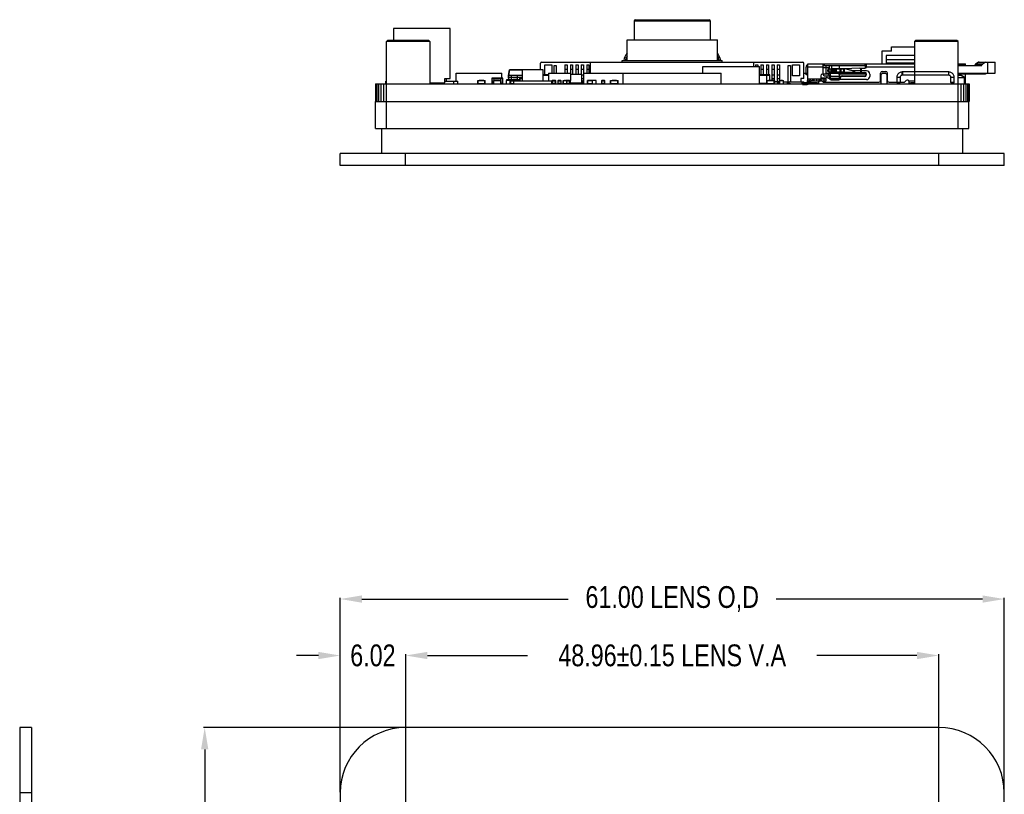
# Model space of a CAD drawing. Header units: inches. Extents: x 246 to 500, y -220 to -17.
# Tile 5 of 118: x 258 to 349, y -88 to -17. Entities that reach past the tile are written whole.
import ezdxf

# ---------------------------------------------------------------- set-up
doc = ezdxf.new("R2010")
doc.units = ezdxf.units.IN
doc.header["$LTSCALE"] = 1.21
doc.header["$MEASUREMENT"] = 0
doc.header["$PDMODE"] = 3
doc.header["$PDSIZE"] = 0.3125
doc.layers.get('0').update_dxf_attribs({"linetype": 'CONTINUOUS'})
doc.layers.get('Defpoints').update_dxf_attribs({"linetype": 'CONTINUOUS'})
for name, color, linetype in [('DIM', 3, 'CONTINUOUS'), ('IMPORTED12', 7, 'CONTINUOUS'), ('IMPORTED13', 7, 'CONTINUOUS')]:
    doc.layers.add(name, color=color, linetype=linetype)
doc.styles.get("Standard").update_dxf_attribs({"font": 'txt', "width": 0.8})
doc.dimstyles.get("Standard").update_dxf_attribs({"dimtxt": 0.15625, "dimasz": 0.1875, "dimexe": 0.125, "dimexo": 0.0625, "dimgap": 0.09, "dimtad": 0, "dimtih": 1, "dimtoh": 1, "dimzin": 4, "dimdsep": 46, "dimtxsty": 'Standard', "dimblk": '_FILLED', "dimblk1": '_FILLED', "dimblk2": '_FILLED', "dimcen": 0.09, "dimazin": 1, "dimtp": 0.01, "dimtm": 0.01, "dimtfac": 1, "dimtofl": 0, "dimtmove": 0, "dimatfit": 3, "dimldrblk": '_FILLED', "dimfxl": 1, "dimtolj": 1, "dimtzin": 4, "dimarcsym": 0})

# ---------------------------------------------------------------- blocks, each defined once
blk = doc.blocks.new('_FILLED')
at = {"color": 0, "linetype": 'ByBlock'}
blk.add_solid([(0, 0), (-1, 0.167), (-1, -0.167)], dxfattribs=at)
blk = doc.blocks.new('*D44')
at = {"layer": 'Defpoints', "color": 0}
for p in [(342.896, -75.021), (293.936, -91.139), (342.896, -91.139)]:
    blk.add_point(p, dxfattribs=at)
at = {"layer": 'DIM', "color": 0, "lineweight": -2}
for p, q in [((293.936, -91.076), (293.936, -74.896)), ((295.936, -75.021), (305.126, -75.021)), ((340.896, -75.021), (331.706, -75.021)), ((342.896, -91.076), (342.896, -74.896))]:
    blk.add_line(p, q, dxfattribs=at)
at = {"layer": 'DIM', "color": 0, "lineweight": -2, "xscale": 2, "yscale": 2, "zscale": 2, "rotation": 180}
blk.add_blockref('_FILLED', (293.936, -75.021), dxfattribs=at)
at = {"layer": 'DIM', "color": 0, "lineweight": -2, "xscale": 2, "yscale": 2, "zscale": 2}
blk.add_blockref('_FILLED', (342.896, -75.021), dxfattribs=at)
at = {"layer": 'DIM', "color": 0, "insert": (318.416, -75.021), "char_height": 2, "attachment_point": 5}
blk.add_mtext('\\A1;48.96%%p0.15 LENS V.A', dxfattribs=at)
blk = doc.blocks.new('*D46')
at = {"layer": 'Defpoints', "color": 0}
for p in [(348.916, -69.837), (287.916, -87.639), (348.916, -87.639)]:
    blk.add_point(p, dxfattribs=at)
at = {"layer": 'DIM', "color": 0, "lineweight": -2}
for p, q in [((287.916, -87.576), (287.916, -69.712)), ((289.916, -69.837), (308.859, -69.837)), ((346.916, -69.837), (327.973, -69.837)), ((348.916, -87.576), (348.916, -69.712))]:
    blk.add_line(p, q, dxfattribs=at)
at = {"layer": 'DIM', "color": 0, "lineweight": -2, "xscale": 2, "yscale": 2, "zscale": 2, "rotation": 180}
blk.add_blockref('_FILLED', (287.916, -69.837), dxfattribs=at)
at = {"layer": 'DIM', "color": 0, "lineweight": -2, "xscale": 2, "yscale": 2, "zscale": 2}
blk.add_blockref('_FILLED', (348.916, -69.837), dxfattribs=at)
at = {"layer": 'DIM', "color": 0, "insert": (318.416, -69.837), "char_height": 2, "attachment_point": 5}
blk.add_mtext('\\A1;61.00 LENS O,D', dxfattribs=at)
blk = doc.blocks.new('*D47')
at = {"layer": 'Defpoints', "color": 0}
for p in [(293.936, -81.639), (275.476, -174.079), (293.915, -174.079)]:
    blk.add_point(p, dxfattribs=at)
at = {"layer": 'DIM', "color": 0, "lineweight": -2}
for p, q in [((293.874, -81.639), (275.351, -81.639)), ((275.476, -83.639), (275.476, -117.769)), ((275.476, -172.079), (275.476, -137.949)), ((293.852, -174.079), (275.351, -174.079))]:
    blk.add_line(p, q, dxfattribs=at)
at = {"layer": 'DIM', "color": 0, "lineweight": -2, "xscale": 2, "yscale": 2, "zscale": 2}
for p, rotation in [((275.476, -81.639), 90), ((275.476, -174.079), 270)]:
    blk.add_blockref('_FILLED', p, dxfattribs=dict(at, rotation=rotation))
at = {"layer": 'DIM', "color": 0, "insert": (275.476, -127.859), "char_height": 2, "attachment_point": 5, "rotation": 90}
blk.add_mtext('\\A1;92.44 LENS O,D', dxfattribs=at)
blk = doc.blocks.new('*D48')
at = {"layer": 'Defpoints', "color": 0}
for p in [(287.916, -75.021), (287.916, -87.639), (293.936, -91.139)]:
    blk.add_point(p, dxfattribs=at)
at = {"layer": 'DIM', "color": 0, "lineweight": -2}
for p, q in [((285.916, -75.021), (283.916, -75.021)), ((287.916, -87.576), (287.916, -74.896)), ((293.936, -91.076), (293.936, -74.896)), ((295.936, -75.021), (297.936, -75.021))]:
    blk.add_line(p, q, dxfattribs=at)
at = {"layer": 'DIM', "color": 0, "lineweight": -2, "xscale": 2, "yscale": 2, "zscale": 2}
blk.add_blockref('_FILLED', (287.916, -75.021), dxfattribs=at)
at = {"layer": 'DIM', "color": 0, "lineweight": -2, "xscale": 2, "yscale": 2, "zscale": 2, "rotation": 180}
blk.add_blockref('_FILLED', (293.936, -75.021), dxfattribs=at)
at = {"layer": 'DIM', "color": 0, "insert": (290.926, -75.021), "char_height": 2, "attachment_point": 5}
blk.add_mtext('\\A1;6.02', dxfattribs=at)

msp = doc.modelspace()

# ---------------------------------------------------------------- linework, layer by layer
at = {"color": 7, "linetype": 'Continuous'}
for p, q in [((314.916, -16.746), (314.916, -18.496)), ((314.916, -16.746), (321.916, -16.746)), ((315.016, -16.646), (321.816, -16.646)), ((321.916, -16.746), (321.916, -18.496)), ((292.826, -17.446), (292.826, -18.546)), ((298.026, -17.446), (292.826, -17.446)), ((298.026, -22.046), (298.026, -17.446)), ((292.166, -18.646), (292.266, -18.546)), ((292.166, -26.646), (292.166, -18.646)), ((296.166, -18.646), (292.166, -18.646)), ((296.066, -18.546), (292.266, -18.546)), ((296.166, -18.646), (296.066, -18.546)), ((296.166, -18.646), (296.166, -22.546)), ((314.266, -20.396), (314.266, -18.496)), ((314.266, -18.496), (322.566, -18.496)), ((322.566, -20.396), (322.566, -18.496)), ((340.666, -18.646), (340.766, -18.546)), ((344.666, -18.646), (340.666, -18.646)), ((340.666, -18.646), (340.666, -22.546)), ((344.566, -18.546), (340.766, -18.546)), ((344.666, -18.646), (344.566, -18.546)), ((344.666, -26.646), (344.666, -18.646)), ((338.566, -19.546), (337.666, -19.546)), ((337.666, -19.546), (337.666, -20.696)), ((338.566, -19.146), (340.666, -19.146)), ((338.566, -19.546), (338.566, -19.146)), ((306.316, -21.246), (306.316, -20.646)), ((306.416, -20.546), (330.416, -20.546)), ((306.716, -21.721), (306.716, -20.796)), ((306.716, -20.796), (307.366, -20.796)), ((307.366, -20.796), (307.366, -21.546)), ((308.566, -20.796), (308.566, -21.546)), ((308.566, -20.796), (308.766, -20.796)), ((308.766, -20.796), (308.766, -21.546)), ((309.066, -20.796), (309.066, -21.546)), ((309.066, -20.796), (309.266, -20.796)), ((309.266, -20.796), (309.266, -21.686)), ((309.566, -20.796), (309.566, -21.686)), ((309.566, -20.796), (309.766, -20.796)), ((309.766, -20.796), (309.766, -21.686)), ((310.066, -20.796), (310.066, -21.686)), ((310.066, -20.796), (310.266, -20.796)), ((310.266, -20.796), (310.266, -22.221)), ((310.566, -20.796), (310.566, -21.546)), ((310.566, -20.796), (310.766, -20.796)), ((310.766, -20.796), (310.766, -21.546)), ((310.916, -21.546), (310.916, -20.546)), ((313.816, -20.546), (313.816, -20.396)), ((313.816, -20.396), (323.016, -20.396)), ((323.016, -20.546), (323.016, -20.396)), ((325.916, -20.946), (325.916, -20.546)), ((326.066, -20.796), (326.266, -20.796)), ((326.066, -20.796), (326.066, -20.946)), ((326.266, -20.796), (326.266, -20.946)), ((326.566, -20.796), (326.766, -20.796)), ((326.566, -20.796), (326.566, -21.721)), ((326.766, -20.796), (326.766, -21.721)), ((327.066, -20.796), (327.266, -20.796)), ((327.066, -20.796), (327.066, -21.711)), ((327.266, -20.796), (327.266, -21.711)), ((327.566, -20.796), (327.766, -20.796)), ((327.566, -20.796), (327.566, -22.211)), ((327.766, -20.796), (327.766, -22.221)), ((328.066, -20.796), (328.266, -20.796)), ((328.066, -20.796), (328.066, -22.546)), ((328.266, -20.796), (328.266, -22.546)), ((329.466, -20.796), (330.116, -20.796)), ((329.466, -21.796), (329.466, -20.796)), ((330.116, -20.796), (330.116, -21.796)), ((330.516, -22.046), (330.516, -20.646)), ((330.866, -20.696), (340.666, -20.696)), ((330.866, -22.546), (330.866, -20.696)), ((332.266, -21.646), (332.266, -20.696)), ((332.416, -20.846), (332.416, -20.696)), ((336.116, -20.696), (336.116, -20.846)), ((336.266, -20.946), (336.266, -20.696)), ((340.666, -19.946), (338.066, -19.946)), ((338.066, -19.946), (338.066, -20.696)), ((340.666, -20.346), (338.066, -20.346)), ((340.666, -20.646), (338.066, -20.646)), ((344.666, -20.696), (345.366, -20.696)), ((345.27, -20.816), (345.27, -20.696)), ((345.366, -20.825), (345.366, -20.696)), ((346.543, -20.56), (346.275, -20.717)), ((346.917, -20.717), (346.275, -20.717)), ((346.593, -20.546), (346.543, -20.56)), ((346.543, -20.56), (347.191, -20.56)), ((346.593, -20.546), (348.066, -20.546)), ((347.054, -20.639), (346.917, -20.717)), ((347.191, -20.56), (347.054, -20.639)), ((347.366, -20.546), (347.366, -21.546)), ((348.066, -21.546), (348.066, -20.546)), ((298.566, -22.296), (298.566, -21.546)), ((298.566, -21.546), (302.766, -21.546)), ((302.766, -22.011), (302.766, -21.546)), ((303.366, -21.781), (303.458, -21.263)), ((303.477, -21.263), (303.386, -21.781)), ((303.458, -21.263), (303.477, -21.263)), ((303.477, -21.263), (303.477, -21.246)), ((306.565, -21.246), (303.477, -21.246)), ((303.477, -21.263), (304.65, -21.263)), ((304.65, -22.246), (304.65, -21.246)), ((306.565, -22.246), (306.565, -21.246)), ((307.066, -21.546), (307.066, -22.246)), ((307.066, -21.546), (309.066, -21.546)), ((307.566, -21.546), (307.566, -20.846)), ((307.566, -20.846), (307.766, -20.846)), ((307.766, -20.846), (307.766, -21.546)), ((308.566, -21.196), (308.766, -21.196)), ((309.066, -21.196), (309.266, -21.196)), ((309.066, -21.546), (309.066, -22.221)), ((310.096, -21.686), (309.066, -21.686)), ((309.566, -21.196), (309.766, -21.196)), ((310.066, -21.196), (310.266, -21.196)), ((310.096, -21.686), (310.096, -22.446)), ((310.096, -21.696), (310.266, -21.696)), ((310.307, -22.546), (310.307, -21.546)), ((310.307, -21.546), (322.916, -21.546)), ((310.566, -21.196), (310.766, -21.196)), ((313.916, -22.546), (313.916, -21.546)), ((321.217, -20.946), (326.417, -20.946)), ((321.217, -21.546), (321.217, -20.946)), ((322.916, -22.546), (322.916, -21.546)), ((326.417, -22.546), (326.417, -20.946)), ((326.566, -21.196), (326.766, -21.196)), ((326.566, -21.696), (326.766, -21.696)), ((327.066, -21.196), (327.266, -21.196)), ((327.066, -21.696), (327.266, -21.696)), ((327.566, -21.196), (327.766, -21.196)), ((327.566, -21.696), (327.766, -21.696)), ((328.066, -21.196), (328.266, -21.196)), ((328.066, -21.696), (328.266, -21.696)), ((329.066, -20.846), (329.266, -20.846)), ((329.066, -22.346), (329.066, -20.846)), ((329.266, -20.846), (329.266, -22.346)), ((330.516, -21.546), (330.866, -21.546)), ((330.716, -21.696), (330.716, -20.996)), ((330.866, -21.696), (330.716, -21.696)), ((332.266, -20.996), (330.866, -20.996)), ((332.266, -21.046), (332.866, -21.046)), ((332.267, -20.846), (336.265, -20.846)), ((332.566, -21.546), (332.566, -20.846)), ((332.566, -21.546), (336.166, -21.546)), ((332.816, -21.146), (334.163, -21.146)), ((332.816, -21.446), (334.163, -21.446)), ((332.831, -21.446), (332.831, -21.146)), ((332.866, -21.146), (332.866, -20.846)), ((332.866, -21.546), (332.866, -21.446)), ((332.966, -22.146), (332.966, -21.546)), ((333.054, -21.146), (333.054, -21.446)), ((333.066, -21.146), (333.066, -20.846)), ((333.066, -21.546), (333.066, -21.446)), ((333.165, -21.446), (333.169, -21.467)), ((333.169, -21.467), (333.18, -21.546)), ((333.183, -21.446), (333.183, -21.146)), ((333.271, -21.446), (333.282, -21.546)), ((333.413, -21.446), (333.586, -21.546)), ((333.766, -21.146), (333.766, -20.846)), ((333.766, -22.146), (333.766, -21.446)), ((335.653, -21.096), (334.163, -21.146)), ((334.163, -21.446), (335.653, -21.496)), ((335.653, -21.096), (336.116, -21.096)), ((335.653, -21.496), (336.116, -21.496)), ((335.731, -21.496), (335.731, -21.096)), ((335.766, -21.096), (335.766, -21.496)), ((336.166, -21.087), (336.166, -20.846)), ((336.226, -21.046), (336.166, -21.046)), ((336.166, -21.546), (336.166, -21.506)), ((340.666, -20.996), (336.258, -20.996)), ((337.556, -22.246), (337.556, -21.546)), ((337.726, -21.546), (337.576, -21.696)), ((337.576, -21.696), (337.576, -22.546)), ((337.706, -21.396), (338.026, -21.396)), ((337.726, -21.546), (338.006, -21.546)), ((338.156, -21.696), (338.006, -21.546)), ((338.156, -22.546), (338.156, -21.696)), ((338.176, -22.246), (338.176, -21.546)), ((344.666, -20.816), (345.366, -20.816)), ((344.666, -20.846), (346.866, -20.846)), ((344.666, -21.546), (348.066, -21.546)), ((347.176, -21.646), (344.666, -21.646)), ((344.966, -21.746), (344.966, -21.646)), ((345.241, -20.846), (345.27, -20.816)), ((345.366, -20.816), (345.336, -20.846)), ((345.366, -22.546), (345.366, -21.646)), ((346.866, -20.804), (346.226, -20.804)), ((346.226, -20.846), (346.226, -20.804)), ((346.866, -20.846), (346.866, -20.804)), ((347.076, -21.546), (347.076, -21.646)), ((347.176, -21.546), (347.176, -21.646)), ((291.157, -22.546), (291.157, -24.146)), ((291.157, -22.546), (345.675, -22.546)), ((291.192, -22.546), (291.192, -24.146)), ((291.293, -22.546), (291.293, -24.146)), ((291.453, -22.546), (291.453, -24.146)), ((291.662, -22.546), (291.662, -24.146)), ((291.905, -22.546), (291.905, -24.146)), ((292.126, -22.546), (292.126, -22.296)), ((292.166, -22.296), (292.126, -22.296)), ((296.166, -22.446), (297.526, -22.446)), ((297.526, -22.446), (297.526, -22.046)), ((297.526, -22.046), (298.026, -22.046)), ((297.566, -22.296), (298.726, -22.296)), ((297.666, -22.046), (297.666, -22.296)), ((298.328, -22.296), (298.328, -22.546)), ((298.726, -22.546), (298.726, -22.296)), ((300.561, -22.546), (300.561, -22.221)), ((300.561, -22.221), (301.241, -22.221)), ((300.586, -22.521), (300.586, -22.246)), ((301.216, -22.246), (300.586, -22.246)), ((301.216, -22.521), (300.586, -22.521)), ((300.611, -22.221), (300.611, -22.246)), ((300.661, -22.221), (300.661, -22.246)), ((300.661, -22.521), (300.661, -22.546)), ((300.699, -22.221), (300.699, -22.211)), ((300.699, -22.211), (300.736, -22.211)), ((300.727, -22.221), (300.727, -22.211)), ((300.736, -22.221), (300.736, -22.211)), ((300.773, -22.221), (300.773, -22.211)), ((300.773, -22.211), (300.874, -22.211)), ((300.824, -22.221), (300.824, -22.211)), ((300.874, -22.221), (300.874, -22.211)), ((300.888, -22.221), (300.888, -22.211)), ((300.888, -22.211), (300.99, -22.211)), ((300.89, -22.221), (300.89, -22.211)), ((300.935, -22.221), (300.935, -22.211)), ((300.984, -22.221), (300.984, -22.211)), ((300.99, -22.221), (300.99, -22.211)), ((301.003, -22.221), (301.003, -22.211)), ((301.003, -22.211), (301.105, -22.211)), ((301.055, -22.221), (301.055, -22.211)), ((301.105, -22.221), (301.105, -22.211)), ((301.141, -22.221), (301.141, -22.246)), ((301.141, -22.521), (301.141, -22.546)), ((301.191, -22.221), (301.191, -22.246)), ((301.216, -22.521), (301.216, -22.246)), ((301.241, -22.546), (301.241, -22.221)), ((301.855, -22.031), (301.855, -22.511)), ((301.855, -22.031), (302.055, -22.031)), ((302.015, -22.511), (301.855, -22.511)), ((301.875, -22.531), (301.875, -22.011)), ((302.055, -22.011), (301.875, -22.011)), ((301.875, -22.531), (302.015, -22.531)), ((302.015, -22.546), (302.015, -22.221)), ((302.015, -22.221), (302.695, -22.221)), ((302.04, -22.521), (302.04, -22.246)), ((302.67, -22.246), (302.04, -22.246)), ((302.04, -22.521), (302.67, -22.521)), ((302.055, -22.221), (302.055, -22.011)), ((302.655, -22.021), (302.055, -22.021)), ((302.055, -22.041), (302.655, -22.041)), ((302.065, -22.221), (302.065, -22.246)), ((302.115, -22.246), (302.115, -22.221)), ((302.115, -22.546), (302.115, -22.521)), ((302.151, -22.221), (302.151, -22.211)), ((302.151, -22.211), (302.253, -22.211)), ((302.201, -22.221), (302.201, -22.211)), ((302.253, -22.221), (302.253, -22.211)), ((302.266, -22.221), (302.266, -22.211)), ((302.266, -22.211), (302.368, -22.211)), ((302.368, -22.221), (302.368, -22.211)), ((302.381, -22.221), (302.381, -22.211)), ((302.381, -22.211), (302.483, -22.211)), ((302.432, -22.221), (302.432, -22.211)), ((302.483, -22.221), (302.483, -22.211)), ((302.52, -22.221), (302.52, -22.211)), ((302.52, -22.211), (302.556, -22.211)), ((302.543, -22.221), (302.543, -22.211)), ((302.556, -22.221), (302.556, -22.211)), ((302.595, -22.246), (302.595, -22.221)), ((302.595, -22.546), (302.595, -22.521)), ((302.645, -22.221), (302.645, -22.246)), ((302.655, -22.011), (302.655, -22.221)), ((302.835, -22.011), (302.655, -22.011)), ((302.655, -22.031), (302.855, -22.031)), ((302.67, -22.521), (302.67, -22.246)), ((302.695, -22.546), (302.695, -22.221)), ((302.855, -22.511), (302.695, -22.511)), ((302.695, -22.531), (302.835, -22.531)), ((302.766, -22.546), (302.766, -22.531)), ((302.835, -22.011), (302.835, -22.531)), ((302.855, -22.511), (302.855, -22.031)), ((303.201, -22.546), (303.201, -22.221)), ((303.531, -22.221), (303.201, -22.221)), ((303.216, -22.221), (303.216, -22.146)), ((303.216, -22.146), (304.406, -22.146)), ((303.266, -22.221), (303.266, -22.146)), ((303.266, -22.196), (303.466, -22.196)), ((303.293, -22.221), (303.293, -22.211)), ((303.293, -22.211), (303.45, -22.211)), ((303.296, -22.221), (303.296, -22.211)), ((303.366, -21.781), (303.366, -21.961)), ((303.366, -21.781), (303.386, -21.781)), ((303.399, -22.146), (303.366, -21.961)), ((303.366, -21.961), (303.386, -21.961)), ((303.386, -21.961), (303.386, -21.781)), ((304.65, -21.781), (303.386, -21.781)), ((303.386, -21.961), (303.419, -22.146)), ((303.666, -21.961), (303.386, -21.961)), ((303.446, -22.221), (303.446, -22.211)), ((303.45, -22.221), (303.45, -22.211)), ((303.466, -22.196), (303.466, -22.146)), ((303.531, -22.546), (303.531, -22.221)), ((303.571, -22.546), (303.571, -22.221)), ((303.571, -22.221), (304.256, -22.221)), ((303.596, -22.521), (303.596, -22.246)), ((303.596, -22.246), (307.357, -22.246)), ((303.857, -22.521), (303.596, -22.521)), ((303.621, -22.221), (303.621, -22.246)), ((303.666, -22.146), (303.666, -21.781)), ((303.666, -21.936), (304.166, -21.936)), ((303.671, -22.221), (303.671, -22.246)), ((303.671, -22.521), (303.671, -22.546)), ((303.676, -22.521), (303.676, -22.546)), ((303.709, -22.221), (303.709, -22.211)), ((303.709, -22.211), (304.12, -22.211)), ((303.737, -22.221), (303.737, -22.211)), ((303.745, -22.221), (303.745, -22.211)), ((303.751, -22.221), (303.751, -22.211)), ((303.762, -22.221), (303.762, -22.211)), ((303.782, -22.221), (303.782, -22.211)), ((303.79, -22.145), (303.79, -22.146)), ((303.795, -22.145), (303.79, -22.145)), ((303.796, -22.145), (303.796, -22.146)), ((303.892, -22.145), (303.796, -22.145)), ((303.834, -22.221), (303.834, -22.211)), ((303.841, -22.145), (303.841, -22.146)), ((303.857, -22.546), (303.857, -22.246)), ((303.884, -22.221), (303.884, -22.211)), ((303.889, -22.146), (303.889, -22.145)), ((303.889, -22.221), (303.889, -22.211)), ((303.892, -22.145), (303.892, -22.146)), ((303.897, -22.221), (303.897, -22.211)), ((303.899, -22.221), (303.899, -22.211)), ((303.907, -22.145), (303.907, -22.146)), ((304.009, -22.145), (303.907, -22.145)), ((303.945, -22.221), (303.945, -22.211)), ((303.958, -22.145), (303.958, -22.146)), ((303.993, -22.221), (303.993, -22.211)), ((303.999, -22.221), (303.999, -22.211)), ((304.005, -22.221), (304.005, -22.211)), ((304.009, -22.145), (304.009, -22.146)), ((304.013, -22.221), (304.013, -22.211)), ((304.024, -22.145), (304.024, -22.146)), ((304.025, -22.145), (304.024, -22.145)), ((304.027, -22.145), (304.027, -22.146)), ((304.124, -22.145), (304.027, -22.145)), ((304.064, -22.221), (304.064, -22.211)), ((304.07, -22.145), (304.07, -22.146)), ((304.115, -22.221), (304.115, -22.211)), ((304.12, -22.221), (304.12, -22.211)), ((304.124, -22.145), (304.124, -22.146)), ((304.14, -22.145), (304.14, -22.146)), ((304.242, -22.145), (304.14, -22.145)), ((304.151, -22.221), (304.151, -22.246)), ((304.166, -21.781), (304.166, -22.145)), ((304.65, -21.961), (304.166, -21.961)), ((304.191, -22.145), (304.191, -22.146)), ((304.201, -22.221), (304.201, -22.246)), ((304.242, -22.145), (304.242, -22.146)), ((304.251, -22.246), (304.251, -22.221)), ((304.256, -22.246), (304.256, -22.221)), ((304.406, -22.031), (304.406, -22.246)), ((304.406, -22.031), (304.65, -22.031)), ((304.426, -22.246), (304.426, -22.011)), ((304.65, -22.011), (304.426, -22.011)), ((307.066, -21.721), (306.565, -21.721)), ((306.565, -21.751), (307.066, -21.751)), ((307.356, -22.239), (307.392, -22.239)), ((307.357, -22.546), (307.357, -22.246)), ((307.357, -22.272), (307.721, -22.272)), ((307.721, -22.516), (307.357, -22.516)), ((307.388, -22.242), (307.388, -22.546)), ((307.69, -22.242), (307.388, -22.242)), ((307.392, -22.242), (307.392, -22.239)), ((307.418, -22.516), (307.418, -22.272)), ((307.422, -22.239), (307.422, -22.242)), ((307.422, -22.239), (307.499, -22.239)), ((307.459, -22.239), (307.459, -22.242)), ((307.496, -22.239), (307.496, -22.242)), ((307.499, -22.242), (307.499, -22.239)), ((307.523, -22.239), (307.523, -22.242)), ((307.523, -22.239), (307.597, -22.239)), ((307.56, -22.242), (307.56, -22.239)), ((307.597, -22.242), (307.597, -22.239)), ((307.66, -22.242), (307.66, -22.546)), ((307.69, -22.242), (307.69, -22.546)), ((307.721, -22.516), (307.721, -22.272)), ((307.914, -22.272), (307.914, -22.516)), ((307.914, -22.272), (308.218, -22.272)), ((308.218, -22.516), (307.914, -22.516)), ((307.944, -22.516), (307.944, -22.242)), ((308.188, -22.242), (307.944, -22.242)), ((308.009, -22.242), (308.009, -22.239)), ((308.009, -22.239), (308.116, -22.239)), ((308.054, -22.242), (308.054, -22.239)), ((308.072, -22.239), (308.072, -22.242)), ((308.116, -22.239), (308.116, -22.242)), ((308.188, -22.242), (308.188, -22.546)), ((308.218, -22.516), (308.218, -22.272)), ((308.391, -22.546), (308.391, -22.221)), ((308.391, -22.221), (309.071, -22.221)), ((308.416, -22.521), (308.416, -22.246)), ((308.728, -22.246), (308.416, -22.246)), ((308.714, -22.521), (308.416, -22.521)), ((308.441, -22.221), (308.441, -22.246)), ((308.491, -22.221), (308.491, -22.246)), ((308.491, -22.521), (308.491, -22.546)), ((308.529, -22.221), (308.529, -22.211)), ((308.529, -22.211), (308.566, -22.211)), ((308.557, -22.221), (308.557, -22.211)), ((308.566, -22.221), (308.566, -22.211)), ((308.602, -22.221), (308.602, -22.211)), ((308.602, -22.211), (308.704, -22.211)), ((308.654, -22.221), (308.654, -22.211)), ((308.704, -22.221), (308.704, -22.211)), ((308.714, -22.272), (308.714, -22.516)), ((308.714, -22.272), (309.018, -22.272)), ((309.018, -22.516), (308.714, -22.516)), ((308.718, -22.221), (308.718, -22.211)), ((308.718, -22.211), (308.82, -22.211)), ((308.72, -22.221), (308.72, -22.211)), ((308.744, -22.516), (308.744, -22.242)), ((308.988, -22.242), (308.744, -22.242)), ((308.765, -22.221), (308.765, -22.211)), ((308.809, -22.242), (308.809, -22.239)), ((308.809, -22.239), (308.916, -22.239)), ((308.814, -22.221), (308.814, -22.211)), ((308.82, -22.221), (308.82, -22.211)), ((308.833, -22.221), (308.833, -22.211)), ((308.833, -22.211), (308.935, -22.211)), ((308.854, -22.242), (308.854, -22.239)), ((308.872, -22.239), (308.872, -22.242)), ((308.885, -22.221), (308.885, -22.211)), ((308.916, -22.239), (308.916, -22.242)), ((308.935, -22.221), (308.935, -22.211)), ((308.971, -22.221), (308.971, -22.242)), ((308.988, -22.242), (308.988, -22.546)), ((309.046, -22.246), (309.004, -22.246)), ((309.018, -22.516), (309.018, -22.272)), ((309.046, -22.521), (309.018, -22.521)), ((309.021, -22.221), (309.021, -22.246)), ((309.046, -22.521), (309.046, -22.246)), ((309.071, -22.546), (309.071, -22.221)), ((309.071, -22.446), (310.096, -22.446)), ((309.101, -22.516), (309.071, -22.516)), ((309.101, -22.516), (309.101, -22.446)), ((309.266, -22.446), (309.266, -22.546)), ((309.566, -22.446), (309.566, -22.546)), ((309.766, -22.446), (309.766, -22.546)), ((310.066, -22.446), (310.066, -22.546)), ((310.096, -22.055), (310.266, -22.055)), ((310.096, -22.286), (310.191, -22.286)), ((310.191, -22.342), (310.096, -22.342)), ((310.096, -22.44), (310.191, -22.44)), ((310.191, -22.546), (310.191, -22.221)), ((310.191, -22.221), (310.307, -22.221)), ((310.216, -22.521), (310.216, -22.246)), ((310.307, -22.246), (310.216, -22.246)), ((310.216, -22.521), (310.307, -22.521)), ((310.241, -22.221), (310.241, -22.246)), ((310.291, -22.246), (310.291, -22.221)), ((310.291, -22.546), (310.291, -22.521)), ((310.627, -22.546), (310.627, -22.221)), ((311.417, -22.221), (310.627, -22.221)), ((310.652, -22.521), (310.652, -22.246)), ((311.087, -22.246), (310.652, -22.246)), ((311.087, -22.521), (310.652, -22.521)), ((310.677, -22.221), (310.677, -22.246)), ((310.727, -22.221), (310.727, -22.246)), ((310.727, -22.521), (310.727, -22.546)), ((310.765, -22.221), (310.765, -22.211)), ((310.765, -22.211), (310.802, -22.211)), ((310.793, -22.221), (310.793, -22.211)), ((310.802, -22.221), (310.802, -22.211)), ((310.838, -22.221), (310.838, -22.211)), ((310.838, -22.211), (310.94, -22.211)), ((310.89, -22.221), (310.89, -22.211)), ((310.94, -22.221), (310.94, -22.211)), ((310.954, -22.221), (310.954, -22.211)), ((310.954, -22.211), (311.056, -22.211)), ((310.956, -22.221), (310.956, -22.211)), ((311.001, -22.221), (311.001, -22.211)), ((311.05, -22.221), (311.05, -22.211)), ((311.056, -22.221), (311.056, -22.211)), ((311.069, -22.221), (311.069, -22.211)), ((311.069, -22.211), (311.171, -22.211)), ((311.087, -22.546), (311.087, -22.221)), ((311.121, -22.221), (311.121, -22.211)), ((311.171, -22.221), (311.171, -22.211)), ((311.178, -22.221), (311.178, -22.211)), ((311.178, -22.211), (311.336, -22.211)), ((311.182, -22.221), (311.182, -22.211)), ((311.332, -22.221), (311.332, -22.211)), ((311.336, -22.221), (311.336, -22.211)), ((311.417, -22.546), (311.417, -22.221)), ((311.914, -22.272), (311.914, -22.516)), ((311.914, -22.272), (312.218, -22.272)), ((312.218, -22.516), (311.914, -22.516)), ((311.944, -22.516), (311.944, -22.242)), ((312.188, -22.242), (311.944, -22.242)), ((312.009, -22.242), (312.009, -22.239)), ((312.009, -22.239), (312.116, -22.239)), ((312.054, -22.242), (312.054, -22.239)), ((312.072, -22.239), (312.072, -22.242)), ((312.116, -22.239), (312.116, -22.242)), ((312.188, -22.242), (312.188, -22.546)), ((312.218, -22.516), (312.218, -22.272)), ((312.761, -22.546), (312.761, -22.221)), ((312.761, -22.221), (313.441, -22.221)), ((312.786, -22.521), (312.786, -22.246)), ((313.416, -22.246), (312.786, -22.246)), ((313.416, -22.521), (312.786, -22.521)), ((312.811, -22.221), (312.811, -22.246)), ((312.861, -22.221), (312.861, -22.246)), ((312.861, -22.521), (312.861, -22.546)), ((312.899, -22.221), (312.899, -22.211)), ((312.899, -22.211), (312.936, -22.211)), ((312.927, -22.221), (312.927, -22.211)), ((312.936, -22.221), (312.936, -22.211)), ((312.972, -22.221), (312.972, -22.211)), ((312.972, -22.211), (313.074, -22.211)), ((313.024, -22.221), (313.024, -22.211)), ((313.074, -22.221), (313.074, -22.211)), ((313.088, -22.221), (313.088, -22.211)), ((313.088, -22.211), (313.19, -22.211)), ((313.09, -22.221), (313.09, -22.211)), ((313.135, -22.221), (313.135, -22.211)), ((313.184, -22.221), (313.184, -22.211)), ((313.19, -22.221), (313.19, -22.211)), ((313.203, -22.221), (313.203, -22.211)), ((313.203, -22.211), (313.305, -22.211)), ((313.255, -22.221), (313.255, -22.211)), ((313.305, -22.221), (313.305, -22.211)), ((313.341, -22.221), (313.341, -22.246)), ((313.341, -22.521), (313.341, -22.546)), ((313.391, -22.221), (313.391, -22.246)), ((313.416, -22.521), (313.416, -22.246)), ((313.441, -22.546), (313.441, -22.221)), ((327.086, -21.721), (326.417, -21.721)), ((326.417, -21.751), (327.086, -21.751)), ((327.086, -22.491), (326.417, -22.491)), ((326.417, -22.521), (327.086, -22.521)), ((326.566, -22.521), (326.566, -22.546)), ((326.701, -22.546), (326.701, -22.521)), ((327.031, -22.546), (327.031, -22.521)), ((327.356, -21.711), (327.066, -21.711)), ((327.066, -21.711), (327.066, -21.721)), ((327.066, -22.521), (327.066, -22.531)), ((327.066, -22.531), (327.111, -22.531)), ((327.066, -22.531), (327.066, -22.546)), ((327.086, -21.711), (327.086, -22.531)), ((327.086, -21.741), (327.386, -21.741)), ((327.111, -22.501), (327.086, -22.501)), ((327.111, -22.221), (327.831, -22.221)), ((327.111, -22.546), (327.111, -22.221)), ((327.766, -22.246), (327.136, -22.246)), ((327.136, -22.521), (327.136, -22.246)), ((327.766, -22.521), (327.136, -22.521)), ((327.161, -22.221), (327.161, -22.246)), ((327.211, -22.221), (327.211, -22.246)), ((327.211, -22.521), (327.211, -22.546)), ((327.249, -22.211), (327.286, -22.211)), ((327.249, -22.221), (327.249, -22.211)), ((327.277, -22.221), (327.277, -22.211)), ((327.286, -22.221), (327.286, -22.211)), ((327.322, -22.211), (327.424, -22.211)), ((327.322, -22.221), (327.322, -22.211)), ((327.356, -21.711), (327.356, -22.211)), ((327.374, -22.221), (327.374, -22.211)), ((327.386, -22.211), (327.386, -21.741)), ((327.424, -22.221), (327.424, -22.211)), ((327.438, -22.211), (327.54, -22.211)), ((327.438, -22.221), (327.438, -22.211)), ((327.44, -22.221), (327.44, -22.211)), ((327.485, -22.221), (327.485, -22.211)), ((327.534, -22.221), (327.534, -22.211)), ((327.54, -22.221), (327.54, -22.211)), ((327.553, -22.211), (327.74, -22.211)), ((327.553, -22.221), (327.553, -22.211)), ((327.566, -22.055), (327.766, -22.055)), ((327.605, -22.221), (327.605, -22.211)), ((327.655, -22.221), (327.655, -22.211)), ((327.661, -22.221), (327.661, -22.211)), ((327.691, -22.221), (327.691, -22.246)), ((327.691, -22.521), (327.691, -22.546)), ((327.74, -22.221), (327.74, -22.211)), ((327.741, -22.221), (327.741, -22.246)), ((327.766, -22.521), (327.766, -22.246)), ((327.791, -22.546), (327.791, -22.221)), ((327.831, -22.546), (327.831, -22.221)), ((328.066, -22.346), (327.831, -22.346)), ((328.066, -22.055), (328.266, -22.055)), ((328.066, -22.286), (328.266, -22.286)), ((328.266, -22.342), (328.066, -22.342)), ((328.066, -22.44), (328.266, -22.44)), ((328.301, -22.346), (328.266, -22.346)), ((328.301, -22.221), (328.631, -22.221)), ((328.301, -22.546), (328.301, -22.221)), ((328.382, -22.211), (328.54, -22.211)), ((328.382, -22.221), (328.382, -22.211)), ((328.461, -22.221), (328.461, -22.211)), ((328.54, -22.221), (328.54, -22.211)), ((328.631, -22.546), (328.631, -22.221)), ((328.631, -22.346), (330.516, -22.346)), ((329.016, -22.546), (329.016, -22.346)), ((329.066, -22.301), (329.046, -22.33)), ((329.283, -22.326), (329.267, -22.301)), ((330.116, -21.796), (329.466, -21.796)), ((330.516, -22.046), (330.216, -22.046)), ((330.216, -22.046), (330.216, -22.346)), ((330.811, -22.439), (330.363, -22.446)), ((330.365, -22.546), (330.363, -22.446)), ((330.416, -22.346), (330.416, -22.445)), ((330.516, -22.444), (330.516, -22.346)), ((330.814, -22.272), (330.866, -22.272)), ((330.814, -22.272), (330.814, -22.438)), ((330.866, -22.242), (330.844, -22.242)), ((330.844, -22.432), (330.844, -22.242)), ((331.878, -22.287), (330.866, -22.287)), ((330.866, -22.437), (331.866, -22.437)), ((330.866, -22.444), (331.016, -22.446)), ((331.716, -22.446), (331.016, -22.446)), ((331.016, -22.446), (331.016, -22.546)), ((331.716, -22.446), (331.866, -22.444)), ((331.716, -22.546), (331.716, -22.446)), ((331.866, -22.546), (331.866, -22.346)), ((332.122, -22.24), (332.278, -22.396)), ((332.278, -22.396), (337.406, -22.396)), ((332.416, -21.796), (332.716, -21.796)), ((332.866, -22.016), (332.866, -21.946)), ((333.766, -22.046), (332.966, -22.046)), ((332.966, -22.146), (333.766, -22.146)), ((333.016, -22.166), (333.716, -22.166)), ((333.866, -22.016), (333.866, -21.946)), ((334.016, -21.796), (336.116, -21.796)), ((338.326, -22.396), (339.754, -22.396)), ((339.754, -22.396), (339.91, -22.24)), ((340.666, -22.287), (340.154, -22.287)), ((340.166, -22.546), (340.166, -22.346)), ((340.166, -22.437), (340.666, -22.437)), ((340.166, -22.444), (340.316, -22.446)), ((340.666, -22.446), (340.316, -22.446)), ((340.316, -22.446), (340.316, -22.546)), ((344.666, -21.746), (344.966, -21.746)), ((344.666, -21.946), (345.366, -21.946)), ((345.27, -21.946), (344.889, -21.746)), ((344.927, -22.546), (344.927, -24.146)), ((344.966, -21.746), (345.366, -21.946)), ((345.17, -22.546), (345.17, -24.146)), ((345.27, -22.546), (345.27, -21.946)), ((345.379, -22.546), (345.379, -24.146)), ((345.54, -22.546), (345.54, -24.146)), ((345.64, -22.546), (345.64, -24.146)), ((345.666, -26.646), (345.666, -22.546)), ((345.675, -22.546), (345.675, -24.146)), ((291.157, -24.146), (345.666, -24.146)), ((291.166, -26.646), (291.166, -24.146)), ((291.166, -26.646), (345.666, -26.646)), ((291.736, -28.946), (291.736, -26.646)), ((345.096, -28.946), (345.096, -26.646)), ((287.916, -30.046), (287.916, -28.946)), ((348.916, -28.946), (287.916, -28.946)), ((293.916, -30.046), (293.916, -28.946)), ((342.916, -30.046), (342.916, -28.946)), ((348.916, -30.046), (348.916, -28.946)), ((348.916, -30.046), (287.916, -30.046)), ((258.484, -81.639), (258.484, -174.079)), ((259.584, -81.639), (258.484, -81.639)), ((259.584, -81.639), (259.584, -174.079)), ((342.916, -81.639), (293.916, -81.639)), ((259.584, -87.639), (258.484, -87.639)), ((287.916, -87.639), (287.916, -168.079)), ((348.916, -168.079), (348.916, -87.639))]:
    msp.add_line(p, q, dxfattribs=at)
msp.add_lwpolyline([(333.38, -21.546), (333.376, -21.52), (333.366, -21.446)], dxfattribs=at)
for centre, radius, start, end in [((315.016, -16.746), 0.1, 90, 180), ((321.816, -16.746), 0.1, 0, 90), ((315.226, -20.576), 1.28, 138.70197, 171.89128), ((321.606, -20.576), 1.28, 8.10871, 41.29798), ((306.416, -20.646), 0.1, 90, 180), ((315.226, -20.576), 1.13, 148.35575, 170.82188), ((315.226, -20.576), 0.98, 168.51406, 169.39532), ((321.606, -20.576), 0.98, 10.60468, 11.48594), ((321.606, -20.576), 1.13, 9.17813, 31.64431), ((330.416, -20.646), 0.1, 0, 90), ((331.016, -20.996), 0.3, 120.35315, 180), ((346.326, -20.804), 0.1, 120.46554, 180), ((303.477, -21.266), 0.02, 90, 170), ((332.416, -21.646), 0.15, 180, 270), ((332.816, -21.296), 0.15, 90, 270), ((336.116, -20.946), 0.15, 270, 0), ((336.116, -21.646), 0.15, 270, 90), ((337.706, -21.546), 0.15, 90, 180), ((338.026, -21.546), 0.15, 0, 90), ((297.466, -22.246), 0.3, 222.39539, 270), ((297.686, -22.052), 0.272, 233.22439, 243.99275), ((301.875, -22.031), 0.02, 90, 180), ((301.875, -22.511), 0.02, 180, 270), ((302.835, -22.031), 0.02, 0, 90), ((302.835, -22.511), 0.02, 270, 0), ((304.426, -22.031), 0.02, 90, 180), ((307.388, -22.272), 0.0305, 360, 90), ((307.69, -22.272), 0.0305, 0, 90), ((307.944, -22.272), 0.0305, 90, 180), ((308.188, -22.272), 0.0305, 360, 90), ((308.744, -22.272), 0.0305, 90, 180), ((308.988, -22.272), 0.0305, 360, 90), ((311.944, -22.272), 0.0305, 90, 180), ((312.188, -22.272), 0.0305, 360, 90), ((327.356, -21.741), 0.03, 0, 90), ((330.809, -22.289), 0.15, 271, 292.62155), ((330.844, -22.272), 0.0305, 90, 180), ((332.016, -22.346), 0.15, 45, 180), ((332.716, -21.946), 0.15, 0, 90), ((333.016, -22.016), 0.15, 180, 270), ((333.716, -22.016), 0.15, 270, 0), ((334.016, -21.946), 0.15, 90, 180), ((337.406, -22.246), 0.15, 270, 0), ((338.326, -22.246), 0.15, 180, 270), ((340.016, -22.346), 0.15, 0, 135), ((293.916, -87.639), 6, 90, 180), ((342.916, -87.639), 6, 0, 90)]:
    msp.add_arc(centre, radius, start, end, dxfattribs=at)
for points, knots in [([(346.917, -20.717), (346.902, -20.726), (346.876, -20.751), (346.866, -20.786), (346.866, -20.804)], [0, 0, 0, 0, 0.500087, 1, 1, 1, 1]), ([(329.046, -22.33), (329.045, -22.33), (329.039, -22.336), (329.026, -22.345), (329.019, -22.346), (329.016, -22.346)], [0, 0, 0, 0, 0.027869, 0.540148, 1, 1, 1, 1]), ([(329.266, -22.546), (329.259, -22.546), (329.239, -22.543), (329.191, -22.517), (329.134, -22.467), (329.088, -22.41), (329.069, -22.369), (329.066, -22.352), (329.066, -22.346)], [0, 0, 0, 0, 0.167648, 0.343298, 0.518948, 0.694598, 0.870249, 1, 1, 1, 1]), ([(329.316, -22.346), (329.316, -22.346), (329.312, -22.346), (329.302, -22.342), (329.289, -22.331), (329.283, -22.326)], [0, 0, 0, 0, 0.099048, 0.56212, 1, 1, 1, 1])]:
    msp.add_open_spline(points, degree=3, knots=knots, dxfattribs=at)
msp.add_open_spline([(347.191, -20.56), (347.207, -20.551), (347.226, -20.546), (347.244, -20.546)], degree=3, dxfattribs=at)
at = {"layer": 'IMPORTED12', "color": 6, "linetype": 'Continuous'}
for p, q in [((332.71, -21.646), (332.216, -21.646)), ((333.056, -21.846), (332.71, -21.646)), ((334.339, -21.146), (333.116, -21.146)), ((333.483, -21.446), (333.116, -21.446)), ((333.266, -21.446), (333.266, -21.146)), ((333.362, -21.146), (333.362, -21.446)), ((333.387, -21.446), (333.772, -21.646)), ((333.458, -21.146), (333.458, -21.446)), ((333.483, -21.446), (333.868, -21.646)), ((336.116, -21.646), (333.772, -21.646)), ((333.81, -21.146), (333.81, -21.646)), ((333.906, -21.146), (333.906, -21.646)), ((334.181, -21.646), (334.181, -21.146)), ((334.25, -21.646), (334.25, -21.146)), ((334.98, -21.346), (334.27, -21.146)), ((335.049, -21.346), (334.339, -21.146)), ((336.266, -21.346), (334.98, -21.346)), ((335.028, -21.646), (335.028, -21.346)), ((335.097, -21.646), (335.097, -21.346)), ((335.166, -21.346), (335.166, -21.646)), ((336.566, -21.646), (336.566, -21.846)), ((330.811, -22.439), (330.363, -22.446)), ((330.363, -22.446), (330.366, -22.596)), ((330.366, -22.596), (330.814, -22.589)), ((330.896, -22.096), (330.866, -22.126)), ((330.866, -22.126), (330.866, -22.216)), ((330.866, -22.216), (330.896, -22.246)), ((332.566, -22.096), (330.896, -22.096)), ((330.896, -22.246), (332.065, -22.246)), ((331.006, -22.246), (330.939, -22.364)), ((331.069, -22.439), (331.136, -22.321)), ((331.306, -22.096), (331.306, -22.246)), ((331.366, -22.096), (331.366, -22.246)), ((331.466, -22.246), (331.466, -22.096)), ((331.666, -22.096), (331.666, -22.246)), ((331.866, -22.096), (331.866, -22.246)), ((332.066, -21.796), (332.066, -22.243)), ((332.066, -21.996), (332.566, -21.996)), ((332.066, -22.246), (332.566, -22.246)), ((332.366, -22.246), (332.366, -22.096)), ((332.566, -22.246), (332.566, -21.996)), ((332.641, -21.953), (332.976, -22.146)), ((336.266, -22.146), (332.976, -22.146)), ((336.116, -21.846), (333.056, -21.846))]:
    msp.add_line(p, q, dxfattribs=at)
at = {"layer": 'IMPORTED12', "color": 7, "linetype": 'Continuous'}
msp.add_line((332.065, -22.246), (332.066, -22.246), dxfattribs=at)
at = {"layer": 'IMPORTED12', "color": 6, "linetype": 'Continuous'}
for centre, radius, start, end in [((332.216, -21.796), 0.15, 90, 180), ((333.116, -21.296), 0.15, 90, 270), ((336.116, -21.746), 0.1, 270, 90), ((336.266, -21.646), 0.3, 0, 90), ((330.809, -22.289), 0.15, 271, 330), ((330.809, -22.289), 0.3, 271, 330), ((331.266, -22.396), 0.3, 90, 150), ((331.266, -22.396), 0.15, 90, 150), ((332.616, -21.996), 0.05, 60, 180), ((336.266, -21.846), 0.3, 270, 0)]:
    msp.add_arc(centre, radius, start, end, dxfattribs=at)
at = {"layer": 'IMPORTED12', "color": 7, "linetype": 'Continuous'}
msp.add_arc((332.045, -22.252), 0.0215, 15.05705, 21.97343, dxfattribs=at)
at = {"layer": 'IMPORTED12', "color": 6, "linetype": 'Continuous'}
msp.add_open_spline([(332.065, -22.246), (332.066, -22.245), (332.066, -22.244), (332.066, -22.243)], degree=3, dxfattribs=at)
at = {"layer": 'IMPORTED13', "color": 6, "linetype": 'Continuous'}
for p, q in [((343.818, -21.446), (339.542, -21.446)), ((339.343, -21.946), (339.043, -21.946)), ((339.043, -21.946), (339.043, -22.416)), ((339.343, -22.416), (339.043, -22.416)), ((339.343, -21.946), (339.343, -22.416)), ((343.818, -21.746), (339.542, -21.746)), ((344.316, -21.946), (344.016, -21.946)), ((344.016, -22.416), (344.016, -21.946)), ((344.316, -22.416), (344.016, -22.416)), ((344.316, -22.416), (344.316, -21.946))]:
    msp.add_line(p, q, dxfattribs=at)
at = {"layer": 'IMPORTED13', "color": 7, "linetype": 'Continuous'}
for p, q in [((339.313, -22.446), (339.074, -22.446)), ((344.286, -22.446), (344.046, -22.446))]:
    msp.add_line(p, q, dxfattribs=at)
at = {"layer": 'IMPORTED13', "color": 6, "linetype": 'Continuous'}
for centre, start, end in [((339.073, -22.416), 180, 270.00046), ((339.313, -22.416), 269.99954, 0), ((344.046, -22.416), 180, 270.00048), ((344.286, -22.416), 269.99952, 0)]:
    msp.add_arc(centre, 0.03, start, end, dxfattribs=at)
for points, knots in [([(339.542, -21.446), (339.498, -21.446), (339.411, -21.458), (339.29, -21.508), (339.185, -21.589), (339.105, -21.693), (339.055, -21.815), (339.043, -21.903), (339.043, -21.946)], [0, 0, 0, 0, 0.166233, 0.332593, 0.499152, 0.665948, 0.832926, 1, 1, 1, 1]), ([(339.526, -21.596), (339.526, -21.581), (339.526, -21.551), (339.528, -21.511), (339.532, -21.478), (339.535, -21.46), (339.539, -21.446), (339.542, -21.446)], [0, 0, 0, 0, 0.304702, 0.57993, 0.799232, 0.942185, 1, 1, 1, 1]), ([(339.542, -21.746), (339.539, -21.746), (339.535, -21.733), (339.532, -21.715), (339.528, -21.681), (339.526, -21.641), (339.526, -21.612), (339.526, -21.596)], [0, 0, 0, 0, 0.057815, 0.200768, 0.42007, 0.695298, 1, 1, 1, 1]), ([(339.542, -21.446), (339.545, -21.446), (339.548, -21.46), (339.552, -21.478), (339.555, -21.511), (339.557, -21.551), (339.557, -21.581), (339.557, -21.596)], [0, 0, 0, 0, 0.057815, 0.200768, 0.42007, 0.695298, 1, 1, 1, 1]), ([(339.557, -21.596), (339.557, -21.612), (339.557, -21.641), (339.555, -21.681), (339.552, -21.715), (339.548, -21.733), (339.545, -21.746), (339.542, -21.746)], [0, 0, 0, 0, 0.304702, 0.57993, 0.799232, 0.942185, 1, 1, 1, 1]), ([(343.818, -21.446), (343.815, -21.446), (343.811, -21.46), (343.808, -21.478), (343.805, -21.511), (343.803, -21.551), (343.802, -21.581), (343.802, -21.596)], [0, 0, 0, 0, 0.057815, 0.200768, 0.42007, 0.695298, 1, 1, 1, 1]), ([(343.802, -21.596), (343.802, -21.612), (343.803, -21.641), (343.805, -21.681), (343.808, -21.715), (343.811, -21.733), (343.815, -21.746), (343.818, -21.746)], [0, 0, 0, 0, 0.304702, 0.57993, 0.799232, 0.942185, 1, 1, 1, 1]), ([(343.834, -21.596), (343.834, -21.581), (343.833, -21.551), (343.831, -21.511), (343.828, -21.478), (343.825, -21.46), (343.821, -21.446), (343.818, -21.446)], [0, 0, 0, 0, 0.304702, 0.57993, 0.799232, 0.942185, 1, 1, 1, 1]), ([(344.316, -21.946), (344.316, -21.903), (344.305, -21.815), (344.254, -21.693), (344.174, -21.589), (344.07, -21.508), (343.948, -21.458), (343.861, -21.446), (343.818, -21.446)], [0, 0, 0, 0, 0.1671, 0.334073, 0.500848, 0.667386, 0.833742, 1, 1, 1, 1]), ([(343.818, -21.746), (343.821, -21.746), (343.825, -21.733), (343.828, -21.715), (343.831, -21.681), (343.833, -21.641), (343.834, -21.612), (343.834, -21.596)], [0, 0, 0, 0, 0.057815, 0.200768, 0.42007, 0.695298, 1, 1, 1, 1]), ([(339.542, -21.746), (339.521, -21.746), (339.479, -21.753), (339.423, -21.782), (339.378, -21.827), (339.35, -21.884), (339.343, -21.926), (339.343, -21.946)], [0, 0, 0, 0, 0.199899, 0.399818, 0.599797, 0.799862, 1, 1, 1, 1]), ([(344.016, -21.946), (344.016, -21.926), (344.01, -21.884), (343.981, -21.827), (343.937, -21.782), (343.881, -21.753), (343.839, -21.746), (343.818, -21.746)], [0, 0, 0, 0, 0.200127, 0.400198, 0.600189, 0.800113, 1, 1, 1, 1])]:
    msp.add_open_spline(points, degree=3, knots=knots, dxfattribs=at)

# ---------------------------------------------------------------- dimensions: what is measured, and where the dimension line sits
at = {"layer": 'DIM'}
for base, p1, p2, override, picture, middle in [((348.916, -69.837), (287.916, -87.639), (348.916, -87.639), {"dimtxt": 2, "dimasz": 2, "dimtih": 0, "dimtoh": 0, "dimzin": 0, "dimpost": ' LENS O,D', "dimcen": 0.198, "dimadec": 0, "dimazin": 0, "dimtp": 0, "dimtm": 0, "dimtdec": 4, "dimtzin": 0}, '*D46', (318.416, -69.837)), ((342.896, -75.021), (293.936, -91.139), (342.896, -91.139), {"dimtxt": 2, "dimasz": 2, "dimgap": 0.09, "dimtih": 0, "dimtoh": 0, "dimzin": 0, "dimpost": ' LENS V.A', "dimblk": '_FILLED', "dimcen": 0.198, "dimadec": 0, "dimazin": 0, "dimtol": 1, "dimlim": 0, "dimtp": 0.15, "dimtm": 0.15, "dimtdec": 2, "dimtzin": 0}, '*D44', (318.416, -75.021)), ((287.916, -75.021), (293.936, -91.139), (287.916, -87.639), {"dimtxt": 2, "dimasz": 2, "dimtih": 0, "dimtoh": 0, "dimzin": 0, "dimcen": 0.198, "dimadec": 0, "dimazin": 0, "dimtp": 0, "dimtm": 0, "dimtdec": 4, "dimtzin": 0}, '*D48', (290.926, -75.021))]:
    dim = msp.add_linear_dim(base=base, p1=p1, p2=p2, dimstyle='Standard', override=override, dxfattribs=at)
    dim.commit()
    dim.dimension.update_dxf_attribs({"geometry": picture, "text_midpoint": middle})
dim = msp.add_linear_dim(base=(275.476, -174.079), p1=(293.936, -81.639), p2=(293.915, -174.079), angle=90, dimstyle='Standard', override={"dimtxt": 2, "dimasz": 2, "dimtih": 0, "dimtoh": 0, "dimzin": 0, "dimpost": ' LENS O,D', "dimblk": '_FILLED', "dimcen": 0.198, "dimadec": 0, "dimazin": 0, "dimtp": 0, "dimtm": 0, "dimtdec": 4, "dimtzin": 0}, dxfattribs=at)
dim.commit()
dim.dimension.update_dxf_attribs({"geometry": '*D47', "text_midpoint": (275.476, -127.859)})

doc.saveas('drawing.dxf')
